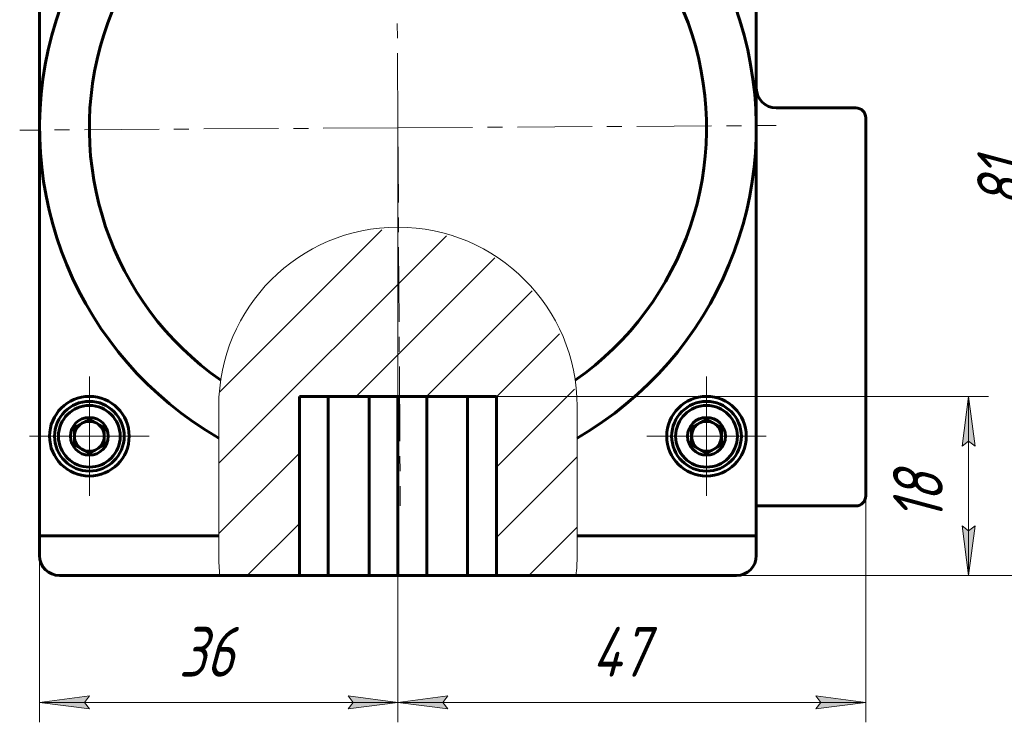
# Model space of a CAD drawing. Header units: millimetres. Extents: x 0 to 594, y 0 to 420.
# Tile 15 of 22: x 435 to 534, y 132 to 203. Entities that reach past the tile are written whole.
import ezdxf

# ---------------------------------------------------------------- set-up
doc = ezdxf.new("R2010")
doc.units = ezdxf.units.MM
for name, pattern in [('K5LT_AXLED', [12, 7.5, -1.5, 1.5, -1.5]), ('K5LT_BASIC', [0]), ('K5LT_THIN', [0]), ('K5LT_THIN_INCLUDED_TO_HATCHING', [0])]:
    doc.linetypes.add(name, pattern=pattern)
doc.layers.add('Системный слой', color=7, linetype='Continuous')
doc.layers.add('Системный слой (1)', color=7, linetype='Continuous', true_color=0x6c6c6c)
doc.styles.add('KDIMTEXTSTYLE', font='txt', dxfattribs={"width": 0.96, "oblique": 15, "height": 5})
doc.styles.add('KTEXTSTYLE', font='txt', dxfattribs={"width": 0.96, "height": 5})
doc.dimstyles.new('KDIMSTYLE (1.00)', dxfattribs={"dimtxt": 5, "dimasz": 1, "dimexe": 2, "dimexo": 0, "dimgap": 1, "dimtad": 1, "dimtxsty": 'KDIMTEXTSTYLE', "dimsah": 1, "dimcen": 0, "dimdle": 1, "dimadec": 0, "dimazin": 0, "dimtfac": 0.667, "dimtmove": 0, "dimatfit": 3, "dimfxl": 1, "dimtvp": 1, "dimtolj": 1, "dimtzin": 0, "dimarcsym": 0})

# ---------------------------------------------------------------- blocks, each defined once
blk = doc.blocks.new('U90')
at = {"layer": 'Системный слой (1)', "color": 150, "linetype": 'K5LT_BASIC', "lineweight": 60, "true_color": 0x0080ff}
for p, q in [((439.392, 147.126), (455.503, 147.126)), ((491.282, 147.126), (507.392, 147.126))]:
    blk.add_line(p, q, dxfattribs=at)
blk = doc.blocks.new('U93')
at = {"layer": 'Системный слой (1)', "color": 150, "linetype": 'K5LT_BASIC', "lineweight": 60, "true_color": 0x0080ff}
for p, q in [((437.392, 151.126), (455.392, 151.126)), ((491.392, 151.126), (509.392, 151.126))]:
    blk.add_line(p, q, dxfattribs=at)
blk = doc.blocks.new('U94')
at = {"layer": 'Системный слой (1)', "color": 7, "linetype": 'K5LT_THIN_INCLUDED_TO_HATCHING', "lineweight": 18}
for p, q in [((455.392, 164.133), (455.392, 149.12)), ((491.392, 149.12), (491.392, 164.133))]:
    blk.add_line(p, q, dxfattribs=at)
for centre, start, end in [((473.392, 164.133), 0, 180), ((473.392, 149.12), 180, 186.3592), ((473.392, 149.12), 353.6408, 0)]:
    blk.add_arc(centre, 18, start, end, dxfattribs=at)
blk = doc.blocks.new('U95')
at = {"layer": 'Системный слой (1)', "color": 30, "linetype": 'K5LT_AXLED', "lineweight": 18, "true_color": 0xff8000}
for q in [(442.392, 167.126), (436.392, 161.126), (448.392, 161.126), (442.392, 155.126)]:
    blk.add_line((442.392, 161.126), q, dxfattribs=at)
blk = doc.blocks.new('U97')
at = {"layer": 'Системный слой (1)', "color": 30, "linetype": 'K5LT_AXLED', "lineweight": 18, "true_color": 0xff8000}
for q in [(504.392, 167.126), (498.392, 161.126), (510.392, 161.126), (504.392, 155.126)]:
    blk.add_line((504.392, 161.126), q, dxfattribs=at)
blk = doc.blocks.new('D12')
at = {"layer": 'Системный слой (1)'}
for points in [[(437.392, 265.229), (442.392, 265.888), (441.892, 265.229), (442.392, 264.571)], [(504.392, 264.571), (509.392, 265.229), (504.392, 265.888), (504.892, 265.229)]]:
    blk.add_hatch(color=7, dxfattribs=at).paths.add_polyline_path(points)
at = {"layer": 'Системный слой (1)', "color": 7, "linetype": 'K5LT_THIN', "lineweight": 18}
for p, q in [((437.392, 192.126), (437.392, 267.229)), ((509.392, 215.4), (509.392, 267.229)), ((437.392, 265.229), (442.392, 265.888)), ((442.392, 264.571), (437.392, 265.229)), ((509.392, 265.229), (437.392, 265.229)), ((442.392, 265.888), (441.892, 265.229)), ((441.892, 265.229), (442.392, 264.571)), ((504.892, 265.229), (504.392, 265.888)), ((504.392, 265.888), (509.392, 265.229)), ((509.392, 265.229), (504.392, 264.571)), ((504.392, 264.571), (504.892, 265.229))]:
    blk.add_line(p, q, dxfattribs=at)
blk.add_wipeout([(469.307, 266.229), (469.307, 273.611), (477.151, 273.611), (477.151, 266.229)]).dxf.layer = 'Системный слой (1)'
at = {"layer": 'Системный слой (1)', "color": 7, "insert": (469.307, 272.817), "char_height": 5, "attachment_point": 1, "style": 'KTEXTSTYLE'}
blk.add_mtext('\\fArial|b0|c204|p34;\\H5.0;\\W1.000;\\Q15;\\fGOST Type AU|b0|i0|c204|p34;\\Q15;\\W0.960;72', dxfattribs=at)
blk = doc.blocks.new('KDIMARROW_01')
at = {"layer": 'Системный слой'}
blk.add_hatch(color=0, dxfattribs=at).paths.add_polyline_path([(-5, -0.658), (0, 0), (-5, 0.658), (-4.5, 0)])
at = {"layer": 'Системный слой', "color": 0, "linetype": 'K5LT_THIN', "lineweight": 18}
for p, q in [((-4.5, 0), (-5, 0.658)), ((-5, 0.658), (0, 0)), ((0, 0), (-5, -0.658)), ((-5, -0.658), (-4.5, 0))]:
    blk.add_line(p, q, dxfattribs=at)
at = {"layer": 'Системный слой (1)', "color": 0, "linetype": 'K5LT_THIN', "lineweight": 18}
blk.add_line((320.918, 133.534), (318.918, 133.534), dxfattribs=at)
blk = doc.blocks.new('D13')
at = {"layer": 'Системный слой (1)'}
for points in [[(441.892, 134.376), (442.392, 135.034), (437.392, 134.376), (442.392, 133.718)], [(468.392, 133.718), (473.392, 134.376), (468.392, 135.034), (468.892, 134.376)]]:
    blk.add_hatch(color=7, dxfattribs=at).paths.add_polyline_path(points)
at = {"layer": 'Системный слой (1)', "color": 7, "linetype": 'K5LT_THIN', "lineweight": 18}
for p, q in [((437.392, 192.126), (437.392, 132.376)), ((473.392, 192.126), (473.392, 132.376)), ((437.392, 134.376), (442.392, 135.034)), ((442.392, 135.034), (441.892, 134.376)), ((468.892, 134.376), (468.392, 135.034)), ((468.392, 135.034), (473.392, 134.376)), ((442.392, 133.718), (437.392, 134.376)), ((437.392, 134.376), (473.392, 134.376)), ((441.892, 134.376), (442.392, 133.718)), ((473.392, 134.376), (468.392, 133.718)), ((468.392, 133.718), (468.892, 134.376))]:
    blk.add_line(p, q, dxfattribs=at)
blk.add_wipeout([(451.374, 135.376), (451.374, 142.758), (459.09, 142.758), (459.09, 135.376)]).dxf.layer = 'Системный слой (1)'
at = {"layer": 'Системный слой (1)', "color": 7, "insert": (451.374, 141.963), "char_height": 5, "attachment_point": 1, "style": 'KTEXTSTYLE'}
blk.add_mtext('\\fArial|b0|c204|p34;\\H5.0;\\W1.000;\\Q15;\\fGOST Type AU|b0|i0|c204|p34;\\Q15;\\W0.960;36', dxfattribs=at)
blk = doc.blocks.new('D14')
at = {"layer": 'Системный слой (1)'}
for points in [[(477.892, 134.376), (478.392, 135.034), (473.392, 134.376), (478.392, 133.718)], [(520.392, 134.376), (515.392, 135.034), (515.892, 134.376), (515.392, 133.718)]]:
    blk.add_hatch(color=7, dxfattribs=at).paths.add_polyline_path(points)
at = {"layer": 'Системный слой (1)', "color": 7, "linetype": 'K5LT_THIN', "lineweight": 18}
for p, q in [((473.392, 192.126), (473.392, 132.376)), ((520.392, 167.594), (520.392, 132.376)), ((473.392, 134.376), (478.392, 135.034)), ((478.392, 135.034), (477.892, 134.376)), ((515.892, 134.376), (515.392, 135.034)), ((515.392, 135.034), (520.392, 134.376)), ((478.392, 133.718), (473.392, 134.376)), ((520.392, 134.376), (473.392, 134.376)), ((477.892, 134.376), (478.392, 133.718)), ((520.392, 134.376), (515.392, 133.718)), ((515.392, 133.718), (515.892, 134.376))]:
    blk.add_line(p, q, dxfattribs=at)
blk.add_wipeout([(492.874, 135.376), (492.874, 142.758), (500.59, 142.758), (500.59, 135.376)]).dxf.layer = 'Системный слой (1)'
at = {"layer": 'Системный слой (1)', "color": 7, "insert": (492.874, 141.963), "char_height": 5, "attachment_point": 1, "style": 'KTEXTSTYLE'}
blk.add_mtext('\\fArial|b0|c204|p34;\\H5.0;\\W1.000;\\Q15;\\fGOST Type AU|b0|i0|c204|p34;\\Q15;\\W0.960;47', dxfattribs=at)
blk = doc.blocks.new('D15')
at = {"layer": 'Системный слой (1)'}
for points in [[(539.84, 223.126), (539.181, 228.126), (538.523, 223.126), (539.181, 223.626)], [(539.181, 147.126), (539.84, 152.126), (539.181, 151.626), (538.523, 152.126)]]:
    blk.add_hatch(color=7, dxfattribs=at).paths.add_polyline_path(points)
at = {"layer": 'Системный слой (1)', "color": 7, "linetype": 'K5LT_THIN', "lineweight": 18}
for p, q in [((507.392, 228.126), (541.181, 228.126)), ((538.523, 223.126), (539.181, 228.126)), ((539.181, 228.126), (539.84, 223.126)), ((539.181, 147.126), (539.181, 228.126)), ((539.181, 223.626), (538.523, 223.126)), ((539.84, 223.126), (539.181, 223.626)), ((539.181, 147.126), (538.523, 152.126)), ((538.523, 152.126), (539.181, 151.626)), ((539.181, 151.626), (539.84, 152.126)), ((539.84, 152.126), (539.181, 147.126)), ((491.282, 147.126), (541.181, 147.126))]:
    blk.add_line(p, q, dxfattribs=at)
blk.add_wipeout([(538.181, 184.071), (530.8, 184.071), (530.8, 190.898), (538.181, 190.898)]).dxf.layer = 'Системный слой (1)'
at = {"layer": 'Системный слой (1)', "color": 7, "insert": (531.594, 184.071), "char_height": 5, "attachment_point": 1, "rotation": 90, "style": 'KTEXTSTYLE'}
blk.add_mtext('\\fArial|b0|c204|p34;\\H5.0;\\W1.000;\\Q15;\\fGOST Type AU|b0|i0|c204|p34;\\Q15;\\W0.960;81', dxfattribs=at)
blk = doc.blocks.new('D16')
at = {"layer": 'Системный слой (1)'}
for points in [[(552.061, 230.126), (551.403, 235.126), (550.745, 230.126), (551.403, 230.626)], [(551.403, 147.126), (552.061, 152.126), (551.403, 151.626), (550.745, 152.126)]]:
    blk.add_hatch(color=7, dxfattribs=at).paths.add_polyline_path(points)
at = {"layer": 'Системный слой (1)', "color": 7, "linetype": 'K5LT_THIN', "lineweight": 18}
for p, q in [((494.392, 235.126), (553.403, 235.126)), ((550.745, 230.126), (551.403, 235.126)), ((551.403, 235.126), (552.061, 230.126)), ((551.403, 147.126), (551.403, 235.126)), ((551.403, 230.626), (550.745, 230.126)), ((552.061, 230.126), (551.403, 230.626)), ((551.403, 147.126), (550.745, 152.126)), ((550.745, 152.126), (551.403, 151.626)), ((551.403, 151.626), (552.061, 152.126)), ((552.061, 152.126), (551.403, 147.126)), ((491.282, 147.126), (553.403, 147.126))]:
    blk.add_line(p, q, dxfattribs=at)
blk.add_wipeout([(550.403, 187.041), (543.021, 187.041), (543.021, 194.885), (550.403, 194.885)]).dxf.layer = 'Системный слой (1)'
at = {"layer": 'Системный слой (1)', "color": 7, "insert": (543.815, 187.041), "char_height": 5, "attachment_point": 1, "rotation": 90, "style": 'KTEXTSTYLE'}
blk.add_mtext('\\fArial|b0|c204|p34;\\H5.0;\\W1.000;\\Q15;\\fGOST Type AU|b0|i0|c204|p34;\\Q15;\\W0.960;88', dxfattribs=at)
blk = doc.blocks.new('D17')
at = {"layer": 'Системный слой (1)'}
for points in [[(562.914, 250.126), (562.256, 255.126), (561.598, 250.126), (562.256, 250.626)], [(562.256, 147.126), (562.914, 152.126), (562.256, 151.626), (561.598, 152.126)]]:
    blk.add_hatch(color=7, dxfattribs=at).paths.add_polyline_path(points)
at = {"layer": 'Системный слой (1)', "color": 7, "linetype": 'K5LT_THIN', "lineweight": 18}
for p, q in [((481.377, 255.126), (564.256, 255.126)), ((561.598, 250.126), (562.256, 255.126)), ((562.256, 255.126), (562.914, 250.126)), ((562.256, 147.126), (562.256, 255.126)), ((562.256, 250.626), (561.598, 250.126)), ((562.914, 250.126), (562.256, 250.626)), ((562.256, 147.126), (561.598, 152.126)), ((561.598, 152.126), (562.256, 151.626)), ((562.256, 151.626), (562.914, 152.126)), ((562.914, 152.126), (562.256, 147.126)), ((491.282, 147.126), (564.256, 147.126))]:
    blk.add_line(p, q, dxfattribs=at)
blk.add_wipeout([(561.256, 195.983), (553.874, 195.983), (553.874, 205.858), (561.256, 205.858)]).dxf.layer = 'Системный слой (1)'
at = {"layer": 'Системный слой (1)', "color": 7, "insert": (554.669, 195.983), "char_height": 5, "attachment_point": 1, "rotation": 90, "style": 'KTEXTSTYLE'}
blk.add_mtext('\\fArial|b0|c204|p34;\\H5.0;\\W1.000;\\Q15;\\fGOST Type AU|b0|i0|c204|p34;\\Q15;\\W0.960;108', dxfattribs=at)
blk = doc.blocks.new('D18')
at = {"layer": 'Системный слой (1)'}
blk.add_hatch(color=7, dxfattribs=at).paths.add_polyline_path([(531.382, 160.126), (530.724, 165.126), (530.066, 160.126), (530.724, 160.626)])
at = {"layer": 'Системный слой (1)', "color": 7, "linetype": 'K5LT_THIN', "lineweight": 18}
for p, q in [((476.292, 165.126), (532.724, 165.126)), ((530.066, 160.126), (530.724, 165.126)), ((530.724, 165.126), (531.382, 160.126)), ((530.724, 147.126), (530.724, 165.126)), ((530.724, 160.626), (530.066, 160.126)), ((531.382, 160.126), (530.724, 160.626)), ((530.724, 151.626), (531.382, 152.126)), ((531.382, 152.126), (530.724, 147.126)), ((491.282, 147.126), (532.724, 147.126))]:
    blk.add_line(p, q, dxfattribs=at)
blk.add_wipeout([(529.724, 152.571), (522.342, 152.571), (522.342, 159.398), (529.724, 159.398)]).dxf.layer = 'Системный слой (1)'
at = {"layer": 'Системный слой (1)'}
blk.add_hatch(color=7, dxfattribs=at).paths.add_polyline_path([(530.724, 147.126), (531.382, 152.126), (530.724, 151.626), (530.066, 152.126)])
at = {"layer": 'Системный слой (1)', "color": 7, "linetype": 'K5LT_THIN', "lineweight": 18}
for p, q in [((530.724, 147.126), (530.066, 152.126)), ((530.066, 152.126), (530.724, 151.626))]:
    blk.add_line(p, q, dxfattribs=at)
at = {"layer": 'Системный слой (1)', "color": 7, "insert": (523.137, 152.571), "char_height": 5, "attachment_point": 1, "rotation": 90, "style": 'KTEXTSTYLE'}
blk.add_mtext('\\fArial|b0|c204|p34;\\H5.0;\\W1.000;\\Q15;\\fGOST Type AU|b0|i0|c204|p34;\\Q15;\\W0.960;18', dxfattribs=at)
blk = doc.blocks.new('U99')
at = {"layer": 'Системный слой (1)', "color": 30, "linetype": 'K5LT_AXLED', "lineweight": 18, "true_color": 0xff8000}
for q in [(473.16, 230.126), (435.393, 191.894), (511.392, 192.359), (473.625, 154.127)]:
    blk.add_line((473.392, 192.126), q, dxfattribs=at)

msp = doc.modelspace()

# ---------------------------------------------------------------- hatches: boundary and pattern name
at = {"layer": 'Системный слой (1)'}
h = msp.add_hatch(dxfattribs=at)
h.set_pattern_fill('', angle=45, style=0, pattern_type=0)
h.set_pattern_definition([(45, (0, 0), (-3.535534, 3.535534), [])])
h.paths.add_polyline_path([(483.292, 147.126), (491.282, 147.126), (491.392, 149.12), (491.392, 164.133), (490.597, 169.425), (488.281, 174.249), (484.648, 178.179), (480.021, 180.868), (474.808, 182.077), (469.469, 181.7), (464.478, 179.77), (460.274, 176.458), (457.23, 172.056), (455.615, 166.954), (455.392, 164.133), (455.392, 149.12), (455.503, 147.126), (463.493, 147.126), (463.493, 165.126), (483.292, 165.126)])

# ---------------------------------------------------------------- linework, layer by layer
at = {"layer": 'Системный слой (1)', "color": 150, "linetype": 'K5LT_BASIC', "lineweight": 60, "true_color": 0x0080ff}
for p, q in [((437.392, 226.126), (437.392, 192.126)), ((509.392, 192.126), (509.392, 226.126)), ((519.392, 194.126), (511.392, 194.126)), ((520.392, 155.126), (520.392, 193.126)), ((437.392, 192.126), (437.392, 151.126)), ((509.392, 151.126), (509.392, 192.126)), ((483.292, 165.126), (463.493, 165.126)), ((463.493, 147.126), (463.493, 165.126)), ((466.392, 165.126), (466.392, 147.126)), ((470.493, 165.126), (470.493, 147.126)), ((473.392, 165.126), (473.392, 147.126)), ((476.292, 165.126), (476.292, 147.126)), ((480.392, 165.126), (480.392, 147.126)), ((483.292, 165.126), (483.292, 147.126)), ((442.392, 162.859), (440.892, 161.993)), ((443.892, 161.993), (442.392, 162.859)), ((504.392, 162.859), (502.892, 161.993)), ((505.892, 161.993), (504.392, 162.859)), ((440.892, 161.993), (440.892, 160.26)), ((443.892, 160.26), (443.892, 161.993)), ((502.892, 161.993), (502.892, 160.26)), ((505.892, 160.26), (505.892, 161.993)), ((440.892, 160.26), (442.392, 159.394)), ((442.392, 159.394), (443.892, 160.26)), ((502.892, 160.26), (504.392, 159.394)), ((504.392, 159.394), (505.892, 160.26)), ((509.392, 154.126), (519.392, 154.126)), ((437.392, 151.126), (437.392, 149.126)), ((509.392, 151.126), (509.392, 149.126)), ((463.493, 147.126), (455.503, 147.126)), ((463.493, 147.126), (466.392, 147.126)), ((466.392, 147.126), (470.493, 147.126)), ((470.493, 147.126), (473.392, 147.126)), ((473.392, 147.126), (476.292, 147.126)), ((476.292, 147.126), (480.392, 147.126)), ((480.392, 147.126), (483.292, 147.126)), ((491.282, 147.126), (483.292, 147.126))]:
    msp.add_line(p, q, dxfattribs=at)
for centre, radius in [((442.392, 161.126), 4), ((442.392, 161.126), 3.5), ((442.392, 161.126), 3.1), ((504.392, 161.126), 4), ((504.392, 161.126), 3.5), ((504.392, 161.126), 3.1), ((442.392, 161.126), 1.9), ((504.392, 161.126), 1.9)]:
    msp.add_circle(centre, radius, dxfattribs=at)
for centre, radius, start, end in [((473.392, 192.126), 36, 300, 240), ((473.392, 192.126), 31, 305.06215, 234.93785), ((511.392, 196.126), 2, 180, 270), ((519.392, 193.126), 1, 0, 90), ((442.392, 161.126), 1.5, 120, 180), ((442.392, 161.126), 1.5, 90, 120), ((442.392, 161.126), 1.5, 60, 90), ((442.392, 161.126), 1.5, 0, 60), ((504.392, 161.126), 1.5, 120, 180), ((504.392, 161.126), 1.5, 90, 120), ((504.392, 161.126), 1.5, 60, 90), ((504.392, 161.126), 1.5, 0, 60), ((442.392, 161.126), 1.5, 180, 240), ((442.392, 161.126), 1.5, 300, 0), ((504.392, 161.126), 1.5, 180, 240), ((504.392, 161.126), 1.5, 300, 0), ((442.392, 161.126), 1.5, 240, 300), ((504.392, 161.126), 1.5, 240, 300), ((519.392, 155.126), 1, 270, 0), ((439.392, 149.126), 2, 180, 270), ((507.392, 149.126), 2, 270, 0)]:
    msp.add_arc(centre, radius, start, end, dxfattribs=at)

# ---------------------------------------------------------------- block references
at = {"layer": 'Системный слой (1)'}
for name in ['U94', 'U95', 'U97', 'U93', 'U90']:
    msp.add_blockref(name, (0, 0), dxfattribs=at)

# ---------------------------------------------------------------- next in the draw order: dimensions: what is measured, and where the dimension line sits
at = {"layer": 'Системный слой (1)', "color": 7}
dim = msp.add_linear_dim(base=(509.392, 265.229), p1=(437.392, 192.126), p2=(509.392, 215.4), dimstyle='KDIMSTYLE (1.00)', override={"dimexo": 0, "dimpost": '\\fGOST Type AU|b0|c204|p34;\\H5.0;\\W0.960;\\Q15;<>', "dimblk1": 'KDIMARROW_01', "dimblk2": 'KDIMARROW_01', "dimse1": 0, "dimse2": 0, "dimclrt": 7, "dimtol": 1, "dimtp": 0, "dimtm": 0, "dimtdec": 5, "dimtolj": 1}, dxfattribs=at)
dim.commit()
dim.dimension.update_dxf_attribs({"geometry": 'D12', "text_midpoint": (473.392, 265.229), "dimtype": 160})

# ---------------------------------------------------------------- next in the draw order: dimensions: what is measured, and where the dimension line sits
dim = msp.add_linear_dim(base=(437.392, 134.376), p1=(473.392, 192.126), p2=(437.392, 192.126), dimstyle='KDIMSTYLE (1.00)', override={"dimexo": 0, "dimpost": '\\fGOST Type AU|b0|c204|p34;\\H5.0;\\W0.960;\\Q15;<>', "dimblk1": 'KDIMARROW_01', "dimblk2": 'KDIMARROW_01', "dimse1": 0, "dimse2": 0, "dimclrt": 7, "dimtol": 1, "dimtp": 0, "dimtm": 0, "dimtdec": 5, "dimtolj": 1}, dxfattribs=at)
dim.commit()
dim.dimension.update_dxf_attribs({"geometry": 'D13', "text_midpoint": (455.392, 134.376), "dimtype": 160})

# ---------------------------------------------------------------- next in the draw order: dimensions: what is measured, and where the dimension line sits
dim = msp.add_linear_dim(base=(520.392, 134.376), p1=(473.392, 192.126), p2=(520.392, 167.594), dimstyle='KDIMSTYLE (1.00)', override={"dimexo": 0, "dimpost": '\\fGOST Type AU|b0|c204|p34;\\H5.0;\\W0.960;\\Q15;<>', "dimblk1": 'KDIMARROW_01', "dimblk2": 'KDIMARROW_01', "dimse1": 0, "dimse2": 0, "dimclrt": 7, "dimtol": 1, "dimtp": 0, "dimtm": 0, "dimtdec": 5, "dimtolj": 1}, dxfattribs=at)
dim.commit()
dim.dimension.update_dxf_attribs({"geometry": 'D14', "text_midpoint": (496.892, 134.376), "dimtype": 160})

# ---------------------------------------------------------------- next in the draw order: dimensions: what is measured, and where the dimension line sits
dim = msp.add_linear_dim(base=(539.181, 147.126), p1=(507.392, 228.126), p2=(491.282, 147.126), angle=90, dimstyle='KDIMSTYLE (1.00)', override={"dimexo": 0, "dimpost": '\\fGOST Type AU|b0|c204|p34;\\H5.0;\\W0.960;\\Q15;<>', "dimblk1": 'KDIMARROW_01', "dimblk2": 'KDIMARROW_01', "dimse1": 0, "dimse2": 0, "dimclrt": 7, "dimtol": 1, "dimtp": 0, "dimtm": 0, "dimtdec": 5, "dimtolj": 1}, dxfattribs=at)
dim.commit()
dim.dimension.update_dxf_attribs({"geometry": 'D15', "text_midpoint": (539.181, 187.626), "dimtype": 160})

# ---------------------------------------------------------------- next in the draw order: dimensions: what is measured, and where the dimension line sits
dim = msp.add_linear_dim(base=(551.403, 147.126), p1=(494.392, 235.126), p2=(491.282, 147.126), angle=90, dimstyle='KDIMSTYLE (1.00)', override={"dimexo": 0, "dimpost": '\\fGOST Type AU|b0|c204|p34;\\H5.0;\\W0.960;\\Q15;<>', "dimblk1": 'KDIMARROW_01', "dimblk2": 'KDIMARROW_01', "dimse1": 0, "dimse2": 0, "dimclrt": 7, "dimtol": 1, "dimtp": 0, "dimtm": 0, "dimtdec": 5, "dimtolj": 1}, dxfattribs=at)
dim.commit()
dim.dimension.update_dxf_attribs({"geometry": 'D16', "text_midpoint": (551.403, 191.126), "dimtype": 160})

# ---------------------------------------------------------------- next in the draw order: dimensions: what is measured, and where the dimension line sits
dim = msp.add_linear_dim(base=(562.256, 147.126), p1=(481.377, 255.126), p2=(491.282, 147.126), angle=90, dimstyle='KDIMSTYLE (1.00)', override={"dimexo": 0, "dimpost": '\\fGOST Type AU|b0|c204|p34;\\H5.0;\\W0.960;\\Q15;<>', "dimblk1": 'KDIMARROW_01', "dimblk2": 'KDIMARROW_01', "dimse1": 0, "dimse2": 0, "dimclrt": 7, "dimtol": 1, "dimtp": 0, "dimtm": 0, "dimtdec": 5, "dimtolj": 1}, dxfattribs=at)
dim.commit()
dim.dimension.update_dxf_attribs({"geometry": 'D17', "text_midpoint": (562.256, 201.126), "dimtype": 160})

# ---------------------------------------------------------------- next in the draw order: dimensions: what is measured, and where the dimension line sits
dim = msp.add_linear_dim(base=(530.724, 147.126), p1=(476.292, 165.126), p2=(491.282, 147.126), angle=90, dimstyle='KDIMSTYLE (1.00)', override={"dimexo": 0, "dimpost": '\\fGOST Type AU|b0|c204|p34;\\H5.0;\\W0.960;\\Q15;<>', "dimblk1": 'KDIMARROW_01', "dimblk2": 'KDIMARROW_01', "dimse1": 0, "dimse2": 0, "dimclrt": 7, "dimtol": 1, "dimtp": 0, "dimtm": 0, "dimtdec": 5, "dimtolj": 1}, dxfattribs=at)
dim.commit()
dim.dimension.update_dxf_attribs({"geometry": 'D18', "text_midpoint": (530.724, 156.126), "dimtype": 160})

# ---------------------------------------------------------------- next in the draw order: block references
at = {"layer": 'Системный слой (1)'}
msp.add_blockref('U99', (0, 0), dxfattribs=at)

doc.saveas('drawing.dxf')
